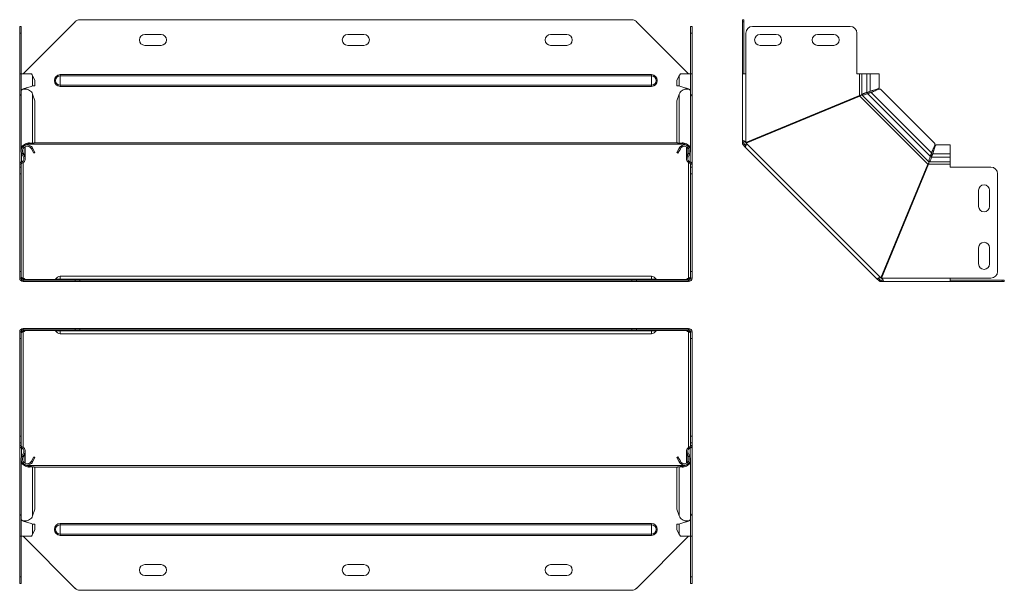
# Model space of a CAD drawing. Header units: millimetres. Extents: x -73 to 747, y -4460 to 292.
# Tile 2 of 9: x -61 to 667, y -3719 to -3297. Entities that reach past the tile are written whole.
import ezdxf

# ---------------------------------------------------------------- set-up
doc = ezdxf.new("R2010")
doc.units = ezdxf.units.MM

msp = doc.modelspace()

# ---------------------------------------------------------------- linework, layer by layer
at = {"color": 7, "linetype": 'Continuous', "lineweight": 15}
for p, q in [((391.8, -3297.07), (-16.05, -3297.07)), ((473.65, -3297.07), (474.65, -3297.07)), ((473.65, -3298.54), (473.65, -3297.07)), ((474.65, -3297.07), (474.65, -3298.54)), ((-60.63, -3302.07), (-59.63, -3302.07)), ((-60.63, -3307.07), (-60.63, -3302.07)), ((-59.63, -3302.07), (-59.63, -3307.07)), ((-19.59, -3298.54), (-58.13, -3337.07)), ((433.87, -3337.07), (395.34, -3298.54)), ((435.37, -3302.07), (436.37, -3302.07)), ((435.37, -3307.07), (435.37, -3302.07)), ((436.37, -3302.07), (436.37, -3307.07)), ((473.65, -3298.54), (473.65, -3337.07)), ((474.65, -3298.54), (474.65, -3337.07)), ((553.3, -3302.07), (481.15, -3302.07)), ((-60.63, -3337.07), (-60.63, -3307.07)), ((-59.63, -3337.07), (-59.63, -3307.07)), ((43.87, -3308.07), (31.87, -3308.07)), ((193.87, -3308.07), (181.87, -3308.07)), ((343.87, -3308.07), (331.87, -3308.07)), ((435.37, -3337.07), (435.37, -3307.07)), ((436.37, -3337.07), (436.37, -3307.07)), ((476.15, -3307.07), (476.15, -3337.07)), ((498.65, -3308.07), (486.65, -3308.07)), ((541.15, -3308.07), (529.15, -3308.07)), ((558.3, -3337.07), (558.3, -3307.07)), ((31.87, -3316.07), (43.87, -3316.07)), ((181.87, -3316.07), (193.87, -3316.07)), ((331.87, -3316.07), (343.87, -3316.07)), ((486.65, -3316.07), (498.65, -3316.07)), ((529.15, -3316.07), (541.15, -3316.07)), ((-60.63, -3353.04), (-60.63, -3337.07)), ((-59.63, -3337.07), (-60.63, -3337.07)), ((-59.63, -3337.07), (-59.63, -3349.35)), ((-52.02, -3337.07), (-59.63, -3337.07)), ((-49.38, -3342.07), (-51.13, -3338.37)), ((426.88, -3338.37), (425.13, -3342.07)), ((435.37, -3337.07), (427.77, -3337.07)), ((435.37, -3349.35), (435.37, -3337.07)), ((436.37, -3337.07), (435.37, -3337.07)), ((436.37, -3353.04), (436.37, -3337.07)), ((473.65, -3386.61), (473.65, -3337.07)), ((476.15, -3337.07), (473.65, -3337.07)), ((560.3, -3337.07), (558.3, -3337.07)), ((562.03, -3337.07), (560.3, -3337.07)), ((565.61, -3337.07), (562.03, -3337.07)), ((565.61, -3337.07), (567.99, -3337.07)), ((574.64, -3337.07), (567.99, -3337.07)), ((574.64, -3347.36), (574.64, -3337.07)), ((-56.51, -3348.42), (-56.51, -3347.88)), ((-55.05, -3347.33), (-55.03, -3347.33)), ((-51.13, -3345.99), (-49.38, -3345.99)), ((-49.38, -3342.07), (-49.38, -3345.99)), ((425.13, -3342.07), (425.13, -3345.99)), ((426.88, -3345.99), (425.13, -3345.99)), ((432.26, -3347.88), (432.26, -3348.42)), ((574.58, -3347.36), (574.62, -3347.48)), ((-60.33, -3353.04), (-60.63, -3353.04)), ((-60.63, -3353.04), (-60.63, -3353.5)), ((-60.63, -3403.82), (-60.63, -3353.5)), ((-59.63, -3349.98), (-59.63, -3393.44)), ((-49.38, -3357.04), (-51.13, -3352.12)), ((426.88, -3352.12), (425.13, -3357.04)), ((435.37, -3393.44), (435.37, -3349.98)), ((436.08, -3353.04), (436.37, -3353.04)), ((436.37, -3353.04), (436.37, -3353.5)), ((436.37, -3403.82), (436.37, -3353.5)), ((560.3, -3353.04), (476.15, -3387.89)), ((476.34, -3388.35), (560.49, -3353.5)), ((565.08, -3352.18), (565.07, -3352.19)), ((565.61, -3350.82), (567.99, -3349.97)), ((565.61, -3350.82), (566.09, -3350.82)), ((566.09, -3350.82), (568.46, -3349.97)), ((568.78, -3350.91), (566.31, -3351.8)), ((566.31, -3351.8), (566.64, -3351.46)), ((569.11, -3350.57), (566.64, -3351.46)), ((567.99, -3349.97), (568.46, -3349.97)), ((569.11, -3350.57), (568.78, -3350.91)), ((570.63, -3349.2), (570.64, -3349.2)), ((615.68, -3388.4), (575.91, -3348.63)), ((-49.38, -3387.97), (-49.38, -3357.04)), ((425.13, -3387.97), (425.13, -3357.04)), ((-56.51, -3389.89), (-56.51, -3389.84)), ((-56.51, -3399.27), (-56.51, -3390.96)), ((-52.7, -3388.9), (-52.02, -3388.38)), ((-52.7, -3388.9), (-52.13, -3388.66)), ((-52.7, -3391.62), (-52.02, -3390.89)), ((-52.17, -3388.67), (-51.78, -3388.52)), ((-52.01, -3388.61), (-51.13, -3388.28)), ((-52.01, -3388.61), (-50.26, -3388.3)), ((-51.13, -3388.28), (-49.38, -3387.97)), ((-49.38, -3387.97), (-50.26, -3388.3)), ((425.13, -3387.97), (426.88, -3388.28)), ((426.01, -3388.3), (425.13, -3387.97)), ((426.01, -3388.3), (427.76, -3388.61)), ((427.76, -3388.61), (426.88, -3388.28)), ((427.53, -3388.52), (427.92, -3388.67)), ((428.45, -3388.9), (427.77, -3388.38)), ((428.45, -3391.62), (427.77, -3390.89)), ((427.88, -3388.66), (428.45, -3388.9)), ((432.26, -3389.84), (432.26, -3389.89)), ((432.26, -3390.96), (432.26, -3399.27)), ((474.65, -3386.61), (473.65, -3386.61)), ((473.65, -3388.16), (473.65, -3386.61)), ((474.65, -3388.16), (473.65, -3388.16)), ((475.09, -3389.22), (474.38, -3389.93)), ((475.48, -3391.03), (474.38, -3389.93)), ((474.65, -3388.16), (474.65, -3386.61)), ((476.19, -3390.32), (475.09, -3389.22)), ((476.19, -3390.32), (475.48, -3391.03)), ((475.48, -3391.03), (573.28, -3488.83)), ((627.24, -3389.67), (616.95, -3389.67)), ((627.24, -3396.32), (627.24, -3389.67)), ((-57.81, -3398.7), (-59.09, -3396.32)), ((-56.93, -3397.67), (-58.21, -3395.2)), ((-56.93, -3398.22), (-58.21, -3395.85)), ((-57.18, -3397.76), (-56.93, -3397.67)), ((-52.01, -3392.52), (-51.13, -3392.05)), ((-52.01, -3392.52), (-50.26, -3395.78)), ((-51.13, -3392.05), (-49.38, -3395.31)), ((-49.38, -3395.31), (-50.26, -3395.78)), ((425.13, -3395.31), (426.88, -3392.05)), ((426.01, -3395.78), (425.13, -3395.31)), ((426.01, -3395.78), (427.76, -3392.52)), ((427.76, -3392.52), (426.88, -3392.05)), ((432.68, -3397.67), (433.96, -3395.2)), ((432.68, -3398.22), (433.96, -3395.85)), ((432.68, -3397.67), (432.93, -3397.76)), ((433.56, -3398.7), (434.84, -3396.32)), ((612.51, -3398), (613.4, -3395.53)), ((612.51, -3398), (612.85, -3397.67)), ((612.85, -3397.67), (613.74, -3395.2)), ((613.4, -3395.53), (613.74, -3395.2)), ((614.34, -3395.85), (613.49, -3398.22)), ((614.34, -3396.32), (613.49, -3398.7)), ((613.49, -3398.7), (613.49, -3398.22)), ((614.34, -3395.85), (614.34, -3396.32)), ((627.24, -3398.7), (627.24, -3396.32)), ((627.24, -3402.28), (627.24, -3398.7)), ((-60.63, -3403.82), (-60.63, -3404.01)), ((-60.63, -3406.01), (-60.63, -3404.01)), ((-60.63, -3406.01), (-59.63, -3406.01)), ((-60.63, -3411.01), (-60.63, -3406.01)), ((-59.63, -3406.01), (-59.63, -3404.01)), ((-59.63, -3406.01), (-59.63, -3411.01)), ((435, -3402.28), (435.07, -3402.11)), ((435.37, -3406.01), (435.37, -3404.01)), ((435.37, -3406.01), (436.37, -3406.01)), ((435.37, -3411.01), (435.37, -3406.01)), ((436.37, -3403.82), (436.37, -3404.01)), ((436.37, -3406.01), (436.37, -3404.01)), ((436.37, -3406.01), (436.37, -3411.01)), ((610.81, -3403.82), (575.95, -3487.97)), ((576.42, -3488.16), (611.27, -3404.01)), ((612.12, -3399.24), (612.13, -3399.23)), ((613.04, -3399.84), (613.04, -3399.85)), ((627.24, -3404.01), (627.24, -3402.28)), ((627.24, -3406.01), (627.24, -3404.01)), ((657.24, -3406.01), (627.24, -3406.01)), ((-60.63, -3483.16), (-60.63, -3411.01)), ((-59.63, -3483.16), (-59.63, -3411.01)), ((435.37, -3483.16), (435.37, -3411.01)), ((436.37, -3483.16), (436.37, -3411.01)), ((662.24, -3483.16), (662.24, -3411.01)), ((648.24, -3423.16), (648.24, -3435.16)), ((656.24, -3435.16), (656.24, -3423.16)), ((648.24, -3465.66), (648.24, -3477.66)), ((656.24, -3477.66), (656.24, -3465.66)), ((-60.63, -3488.16), (-60.63, -3483.16)), ((-59.63, -3483.16), (-59.63, -3488.16)), ((435.37, -3488.16), (435.37, -3483.16)), ((436.37, -3483.16), (436.37, -3488.16)), ((-59.63, -3488.16), (-60.63, -3488.16)), ((-58.13, -3488.12), (-58.13, -3488.83)), ((-58.13, -3490.66), (-58.13, -3489.66)), ((-58.13, -3489.66), (-19.59, -3489.66)), ((-58.13, -3490.66), (-19.59, -3490.66)), ((-56.63, -3489.22), (-56.63, -3489.66)), ((406.37, -3486.66), (-30.63, -3486.66)), ((-19.59, -3489.66), (-16.05, -3489.66)), ((-16.05, -3490.66), (-19.59, -3490.66)), ((-16.05, -3489.66), (391.8, -3489.66)), ((-16.05, -3490.66), (391.8, -3490.66)), ((391.8, -3489.66), (395.34, -3489.66)), ((395.34, -3490.66), (391.8, -3490.66)), ((395.34, -3489.66), (433.87, -3489.66)), ((395.34, -3490.66), (433.87, -3490.66)), ((432.38, -3489.22), (432.38, -3489.66)), ((433.87, -3488.12), (433.87, -3488.83)), ((433.87, -3490.66), (433.87, -3489.66)), ((436.37, -3488.16), (435.37, -3488.16)), ((573.99, -3488.12), (573.28, -3488.83)), ((574.38, -3489.93), (573.28, -3488.83)), ((575.09, -3489.22), (573.99, -3488.12)), ((575.09, -3489.22), (574.38, -3489.93)), ((576.15, -3489.66), (576.15, -3490.66)), ((577.7, -3489.66), (576.15, -3489.66)), ((577.7, -3490.66), (576.15, -3490.66)), ((577.7, -3489.66), (577.7, -3490.66)), ((627.24, -3490.66), (577.7, -3490.66)), ((627.24, -3488.16), (657.24, -3488.16)), ((627.24, -3490.66), (627.24, -3488.16)), ((627.24, -3489.66), (665.77, -3489.66)), ((627.24, -3490.66), (665.77, -3490.66)), ((665.77, -3489.66), (667.24, -3489.66)), ((667.24, -3490.66), (665.77, -3490.66)), ((667.24, -3489.66), (667.24, -3490.66)), ((-60.63, -3527.85), (-59.63, -3527.85)), ((-60.63, -3532.85), (-60.63, -3527.85)), ((-59.63, -3527.85), (-59.63, -3532.85)), ((-58.13, -3525.35), (-58.13, -3526.35)), ((-19.59, -3525.35), (-58.13, -3525.35)), ((-19.59, -3526.35), (-58.13, -3526.35)), ((-58.13, -3527.89), (-58.13, -3527.18)), ((-56.63, -3526.79), (-56.63, -3526.35)), ((-30.63, -3529.35), (406.37, -3529.35)), ((-19.59, -3525.35), (-16.05, -3525.35)), ((-16.05, -3526.35), (-19.59, -3526.35)), ((391.8, -3525.35), (-16.05, -3525.35)), ((391.8, -3526.35), (-16.05, -3526.35)), ((391.8, -3525.35), (395.34, -3525.35)), ((395.34, -3526.35), (391.8, -3526.35)), ((433.87, -3525.35), (395.34, -3525.35)), ((433.87, -3526.35), (395.34, -3526.35)), ((432.38, -3526.79), (432.38, -3526.35)), ((433.87, -3525.35), (433.87, -3526.35)), ((433.87, -3527.89), (433.87, -3527.18)), ((435.37, -3527.85), (436.37, -3527.85)), ((435.37, -3532.85), (435.37, -3527.85)), ((436.37, -3527.85), (436.37, -3532.85)), ((-60.63, -3605), (-60.63, -3532.85)), ((-59.63, -3605), (-59.63, -3532.85)), ((435.37, -3605), (435.37, -3532.85)), ((436.37, -3605), (436.37, -3532.85)), ((-60.63, -3610), (-60.63, -3605)), ((-59.63, -3610), (-60.63, -3610)), ((-60.63, -3612), (-60.63, -3610)), ((-59.63, -3605), (-59.63, -3610)), ((-59.63, -3612), (-59.63, -3610)), ((435.37, -3610), (435.37, -3605)), ((436.37, -3610), (435.37, -3610)), ((435.37, -3612), (435.37, -3610)), ((436.37, -3605), (436.37, -3610)), ((436.37, -3612), (436.37, -3610)), ((-60.63, -3612), (-60.63, -3612.19)), ((-60.63, -3662.52), (-60.63, -3612.19)), ((-59.32, -3613.91), (-59.25, -3613.73)), ((-57.81, -3617.32), (-59.09, -3619.7)), ((-56.51, -3625.05), (-56.51, -3616.74)), ((432.26, -3616.74), (432.26, -3625.05)), ((433.56, -3617.32), (434.84, -3619.7)), ((436.37, -3612), (436.37, -3612.19)), ((436.37, -3662.52), (436.37, -3612.19)), ((-59.63, -3622.57), (-59.63, -3666.04)), ((-56.93, -3617.79), (-58.21, -3620.17)), ((-58.21, -3620.82), (-56.93, -3618.34)), ((-57.18, -3618.25), (-56.93, -3618.34)), ((-52.7, -3624.39), (-52.02, -3625.12)), ((-50.26, -3620.24), (-52.01, -3623.49)), ((-52.01, -3623.49), (-51.13, -3623.97)), ((-49.38, -3620.71), (-51.13, -3623.97)), ((-50.26, -3620.24), (-49.38, -3620.71)), ((425.13, -3620.71), (426.01, -3620.24)), ((426.88, -3623.97), (425.13, -3620.71)), ((427.76, -3623.49), (426.01, -3620.24)), ((427.76, -3623.49), (426.88, -3623.97)), ((428.45, -3624.39), (427.77, -3625.12)), ((432.68, -3617.79), (433.96, -3620.17)), ((432.68, -3618.34), (432.93, -3618.25)), ((433.96, -3620.82), (432.68, -3618.34)), ((435.37, -3666.04), (435.37, -3622.57)), ((-56.51, -3626.17), (-56.51, -3626.12)), ((-52.7, -3627.12), (-52.02, -3627.63)), ((-52.13, -3627.35), (-52.7, -3627.12)), ((-51.78, -3627.49), (-52.17, -3627.34)), ((-52.01, -3627.4), (-51.13, -3627.74)), ((-50.26, -3627.71), (-52.01, -3627.4)), ((-49.38, -3628.05), (-51.13, -3627.74)), ((-50.26, -3627.71), (-49.38, -3628.05)), ((-49.38, -3658.97), (-49.38, -3628.05)), ((425.13, -3628.05), (426.01, -3627.71)), ((426.88, -3627.74), (425.13, -3628.05)), ((425.13, -3658.97), (425.13, -3628.05)), ((427.76, -3627.4), (426.01, -3627.71)), ((427.76, -3627.4), (426.88, -3627.74)), ((427.92, -3627.34), (427.53, -3627.49)), ((428.45, -3627.12), (427.77, -3627.63)), ((428.45, -3627.12), (427.88, -3627.35)), ((432.26, -3626.12), (432.26, -3626.17)), ((-51.13, -3663.89), (-49.38, -3658.97)), ((425.13, -3658.97), (426.88, -3663.89)), ((-60.63, -3662.52), (-60.63, -3662.98)), ((-60.63, -3678.94), (-60.63, -3662.98)), ((-60.63, -3662.98), (-60.33, -3662.98)), ((-59.63, -3666.67), (-59.63, -3678.94)), ((-56.51, -3668.13), (-56.51, -3667.59)), ((432.26, -3667.59), (432.26, -3668.13)), ((435.37, -3678.94), (435.37, -3666.67)), ((436.08, -3662.98), (436.37, -3662.98)), ((436.37, -3662.52), (436.37, -3662.98)), ((436.37, -3678.94), (436.37, -3662.98)), ((-55.1, -3668.66), (-55.1, -3668.66)), ((-49.38, -3670.02), (-51.13, -3670.02)), ((-51.13, -3677.64), (-49.38, -3673.94)), ((-49.38, -3673.94), (-49.38, -3670.02)), ((425.13, -3670.02), (426.88, -3670.02)), ((425.13, -3673.94), (425.13, -3670.02)), ((425.13, -3673.94), (426.88, -3677.64)), ((430.85, -3668.66), (430.85, -3668.66)), ((-60.63, -3678.94), (-59.63, -3678.94)), ((-60.63, -3708.94), (-60.63, -3678.94)), ((-59.63, -3678.94), (-52.02, -3678.94)), ((-59.63, -3708.94), (-59.63, -3678.94)), ((-58.13, -3678.94), (-19.59, -3717.48)), ((395.34, -3717.48), (433.87, -3678.94)), ((427.77, -3678.94), (435.37, -3678.94)), ((435.37, -3678.94), (436.37, -3678.94)), ((435.37, -3708.94), (435.37, -3678.94)), ((436.37, -3708.94), (436.37, -3678.94)), ((31.87, -3699.94), (43.87, -3699.94)), ((181.87, -3699.94), (193.87, -3699.94)), ((331.87, -3699.94), (343.87, -3699.94)), ((-60.63, -3713.94), (-60.63, -3708.94)), ((-59.63, -3708.94), (-59.63, -3713.94)), ((43.87, -3707.94), (31.87, -3707.94)), ((193.87, -3707.94), (181.87, -3707.94)), ((343.87, -3707.94), (331.87, -3707.94)), ((435.37, -3713.94), (435.37, -3708.94)), ((436.37, -3708.94), (436.37, -3713.94)), ((-59.63, -3713.94), (-60.63, -3713.94)), ((-16.05, -3718.94), (391.8, -3718.94)), ((436.37, -3713.94), (435.37, -3713.94))]:
    msp.add_line(p, q, dxfattribs=at)
at = {"color": 7, "linetype": 'Continuous', "lineweight": 0}
for p, q in [((474.65, -3298.54), (473.65, -3298.54)), ((-59.63, -3307.07), (-60.63, -3307.07)), ((436.37, -3307.07), (435.37, -3307.07)), ((-51.13, -3338.37), (-51.13, -3345.99)), ((-30.63, -3338.64), (-30.63, -3337.71)), ((-30.63, -3337.71), (406.37, -3337.71)), ((-30.63, -3345.51), (-30.63, -3338.64)), ((-30.63, -3338.64), (406.37, -3338.64)), ((406.37, -3338.64), (406.37, -3337.71)), ((406.37, -3345.51), (406.37, -3338.64)), ((426.88, -3338.37), (426.88, -3345.99)), ((476.15, -3387.89), (476.15, -3337.07)), ((560.3, -3353.04), (560.3, -3337.07)), ((562.03, -3337.07), (562.03, -3352.51)), ((565.61, -3337.07), (565.61, -3350.82)), ((567.99, -3337.07), (567.99, -3349.97)), ((-56.93, -3348.05), (-56.93, -3348.45)), ((-30.63, -3345.51), (406.37, -3345.51)), ((-30.63, -3346.44), (-30.63, -3345.51)), ((-30.63, -3346.44), (406.37, -3346.44)), ((406.37, -3346.44), (406.37, -3345.51)), ((432.68, -3348.05), (432.68, -3348.45)), ((-51.13, -3388.28), (-51.13, -3352.12)), ((426.88, -3388.28), (426.88, -3352.12)), ((610.81, -3403.82), (560.49, -3353.5)), ((611.54, -3402.11), (562.2, -3352.77)), ((612.51, -3398), (566.31, -3351.8)), ((613.4, -3395.53), (568.78, -3350.91)), ((-56.93, -3397.67), (-56.93, -3391.18)), ((431.08, -3389.22), (-55.33, -3389.22)), ((425.65, -3388.16), (-49.9, -3388.16)), ((432.68, -3397.67), (432.68, -3391.18)), ((575.95, -3487.97), (476.34, -3388.35)), ((-59.32, -3402.11), (-59.32, -3395.81)), ((-59.09, -3396.32), (-58.21, -3395.85)), ((-58.21, -3395.2), (-58.21, -3392.52)), ((-57.81, -3398.7), (-56.93, -3398.22)), ((433.56, -3398.7), (432.68, -3398.22)), ((433.96, -3395.2), (433.96, -3392.52)), ((434.84, -3396.32), (433.96, -3395.85)), ((435.07, -3402.11), (435.07, -3395.81)), ((627.24, -3398.7), (613.49, -3398.7)), ((627.24, -3396.32), (614.34, -3396.32)), ((-60.63, -3404.01), (-59.63, -3404.01)), ((-59.32, -3402.28), (-59.05, -3403.24)), ((-58.13, -3402.83), (-58.13, -3488.12)), ((433.87, -3402.83), (433.87, -3488.12)), ((435.07, -3402.28), (434.8, -3403.24)), ((436.37, -3404.01), (435.37, -3404.01)), ((627.24, -3404.01), (611.27, -3404.01)), ((627.24, -3402.28), (611.8, -3402.28)), ((-59.63, -3411.01), (-60.63, -3411.01)), ((436.37, -3411.01), (435.37, -3411.01)), ((-60.63, -3483.16), (-59.63, -3483.16)), ((435.37, -3483.16), (436.37, -3483.16)), ((-56.63, -3489.22), (-34.16, -3489.22)), ((-34.06, -3489.02), (-30.63, -3489.02)), ((-30.63, -3486.66), (-30.63, -3489.02)), ((-30.63, -3489.02), (-30.63, -3489.66)), ((-30.63, -3489.02), (406.37, -3489.02)), ((-19.59, -3490.66), (-19.59, -3489.66)), ((-16.05, -3489.66), (-16.05, -3490.66)), ((391.8, -3490.66), (391.8, -3489.66)), ((395.34, -3489.66), (395.34, -3490.66)), ((406.37, -3486.66), (406.37, -3489.02)), ((406.37, -3489.02), (406.37, -3489.66)), ((409.81, -3489.02), (406.37, -3489.02)), ((409.91, -3489.22), (432.38, -3489.22)), ((627.24, -3488.16), (576.42, -3488.16)), ((665.77, -3490.66), (665.77, -3489.66)), ((-58.13, -3527.89), (-58.13, -3613.19)), ((-34.16, -3526.79), (-56.63, -3526.79)), ((-34.06, -3526.99), (-30.63, -3526.99)), ((-30.63, -3526.99), (-30.63, -3526.35)), ((-30.63, -3526.99), (406.37, -3526.99)), ((-30.63, -3529.35), (-30.63, -3526.99)), ((-19.59, -3526.35), (-19.59, -3525.35)), ((-16.05, -3525.35), (-16.05, -3526.35)), ((391.8, -3526.35), (391.8, -3525.35)), ((395.34, -3525.35), (395.34, -3526.35)), ((406.37, -3526.99), (406.37, -3526.35)), ((409.81, -3526.99), (406.37, -3526.99)), ((406.37, -3529.35), (406.37, -3526.99)), ((432.38, -3526.79), (409.91, -3526.79)), ((433.87, -3527.89), (433.87, -3613.19)), ((-59.63, -3532.85), (-60.63, -3532.85)), ((436.37, -3532.85), (435.37, -3532.85)), ((-60.63, -3605), (-59.63, -3605)), ((435.37, -3605), (436.37, -3605)), ((-60.63, -3612), (-59.63, -3612)), ((-59.32, -3613.73), (-59.05, -3612.77)), ((-59.32, -3620.21), (-59.32, -3613.91)), ((-57.81, -3617.32), (-56.93, -3617.79)), ((433.56, -3617.32), (432.68, -3617.79)), ((435.07, -3613.73), (434.8, -3612.77)), ((435.07, -3620.21), (435.07, -3613.91)), ((436.37, -3612), (435.37, -3612)), ((-59.09, -3619.7), (-58.21, -3620.17)), ((-58.21, -3623.49), (-58.21, -3620.82)), ((-56.93, -3624.84), (-56.93, -3618.34)), ((432.68, -3624.84), (432.68, -3618.34)), ((434.84, -3619.7), (433.96, -3620.17)), ((433.96, -3623.49), (433.96, -3620.82)), ((-55.33, -3626.79), (431.08, -3626.79)), ((-51.13, -3663.89), (-51.13, -3627.74)), ((-49.9, -3627.85), (425.65, -3627.85)), ((426.88, -3663.89), (426.88, -3627.74)), ((-56.93, -3667.96), (-56.93, -3667.56)), ((432.68, -3667.96), (432.68, -3667.56)), ((-51.13, -3677.64), (-51.13, -3670.02)), ((-30.63, -3669.57), (-30.63, -3670.51)), ((-30.63, -3669.57), (406.37, -3669.57)), ((-30.63, -3670.51), (-30.63, -3677.37)), ((-30.63, -3670.51), (406.37, -3670.51)), ((406.37, -3669.57), (406.37, -3670.51)), ((406.37, -3670.51), (406.37, -3677.37)), ((426.88, -3677.64), (426.88, -3670.02)), ((-30.63, -3677.37), (406.37, -3677.37)), ((-30.63, -3677.37), (-30.63, -3678.31)), ((-30.63, -3678.31), (406.37, -3678.31)), ((406.37, -3677.37), (406.37, -3678.31)), ((-60.63, -3708.94), (-59.63, -3708.94)), ((435.37, -3708.94), (436.37, -3708.94))]:
    msp.add_line(p, q, dxfattribs=at)
at = {"color": 7, "linetype": 'Continuous', "lineweight": 15}
for centre, radius, start, end in [((-16.05, -3302.07), 5, 90, 135), ((391.8, -3302.07), 5, 45, 90), ((481.15, -3307.07), 5, 90, 180), ((553.3, -3307.07), 5, 360, 90), ((31.87, -3312.07), 4, 90, 270), ((43.87, -3312.07), 4, 270, 90), ((181.87, -3312.07), 4, 90, 270), ((193.87, -3312.07), 4, 270, 90), ((331.87, -3312.07), 4, 90, 270), ((343.87, -3312.07), 4, 270, 90), ((486.65, -3312.07), 4, 90, 270), ((498.65, -3312.07), 4, 270, 90), ((529.15, -3312.07), 4, 90, 270), ((541.15, -3312.07), 4, 270, 90), ((-55.11, -3394.18), 4.52, 46.79215, 208.24059), ((-55.11, -3394.18), 3.52, 46.79215, 208.24059), ((430.86, -3394.18), 4.52, 331.75941, 133.20785), ((430.86, -3394.18), 3.52, 331.75941, 133.20785), ((-60.01, -3399.88), 2.5, 286.03023, 28.24059), ((-60.01, -3399.88), 3.5, 286.03023, 28.24059), ((435.76, -3399.88), 3.5, 151.75941, 253.96977), ((435.76, -3399.88), 2.5, 151.75941, 253.96977), ((-58.83, -3404.01), 1.8, 106.03023, 180), ((-58.83, -3404.01), 0.8, 106.03023, 180), ((434.57, -3404.01), 0.8, 0, 73.96977), ((434.57, -3404.01), 1.8, 0, 73.96977), ((657.24, -3411.01), 5, 0, 90), ((652.24, -3423.16), 4, 0, 180), ((652.24, -3435.16), 4, 180, 0), ((652.24, -3465.66), 4, 0, 180), ((652.24, -3477.66), 4, 180, 0), ((657.24, -3483.16), 5, 270, 0), ((-58.13, -3488.16), 2.5, 180, 270), ((-58.13, -3488.16), 1.5, 180, 270), ((-58.58, -3490.31), 2.23, 29.08976, 78.30237), ((-58.68, -3491.21), 2.44, 39.25557, 76.91086), ((-34.99, -3488.66), 1, 270, 338.97733), ((-30.63, -3490.34), 3.68, 90, 158.97733), ((406.37, -3490.34), 3.68, 21.02267, 90), ((410.74, -3488.66), 1, 201.02267, 270), ((434.33, -3490.31), 2.23, 101.69763, 150.91024), ((434.38, -3491.14), 2.36, 102.42031, 141.41326), ((433.87, -3488.16), 1.5, 270, 0), ((433.87, -3488.16), 2.5, 270, 360), ((-58.13, -3527.85), 2.5, 90, 180), ((-58.13, -3527.85), 1.5, 90, 180), ((-58.63, -3524.88), 2.36, 282.42031, 321.41326), ((-58.58, -3525.71), 2.23, 281.69763, 330.91024), ((-34.99, -3527.35), 1, 21.02267, 90), ((-30.63, -3525.67), 3.68, 201.02267, 270), ((406.37, -3525.67), 3.68, 270, 338.97733), ((410.74, -3527.35), 1, 90, 158.97733), ((434.33, -3525.71), 2.23, 209.08976, 258.30237), ((434.43, -3524.81), 2.44, 219.25557, 256.91086), ((433.87, -3527.85), 2.5, 0, 90), ((433.87, -3527.85), 1.5, 0, 90), ((-58.83, -3612), 1.8, 180, 253.96977), ((-58.83, -3612), 0.8, 180, 253.96977), ((-60.01, -3616.13), 2.5, 331.75941, 73.96977), ((-60.01, -3616.13), 3.5, 331.75941, 73.96977), ((435.76, -3616.13), 3.5, 106.03023, 208.24059), ((435.76, -3616.13), 2.5, 106.03023, 208.24059), ((434.57, -3612), 0.8, 286.03023, 0), ((434.57, -3612), 1.8, 286.03023, 0), ((-55.11, -3621.83), 4.52, 151.75941, 313.20785), ((-55.11, -3621.83), 3.52, 151.75941, 313.20785), ((430.86, -3621.83), 4.52, 226.79215, 28.24059), ((430.86, -3621.83), 3.52, 226.79215, 28.24059), ((31.87, -3703.94), 4, 90, 270), ((43.87, -3703.94), 4, 270, 90), ((181.87, -3703.94), 4, 90, 270), ((193.87, -3703.94), 4, 270, 90), ((331.87, -3703.94), 4, 90, 270), ((343.87, -3703.94), 4, 270, 90), ((-16.05, -3713.94), 5, 225, 270), ((391.8, -3713.94), 5, 270, 315)]:
    msp.add_arc(centre, radius, start, end, dxfattribs=at)
at = {"color": 7, "linetype": 'Continuous', "lineweight": 0}
for centre, radius, start, end in [((-30.63, -3342.07), 4.37, 90, 270), ((-30.63, -3342.07), 3.43, 90, 270), ((406.37, -3342.07), 4.37, 270, 90), ((406.37, -3342.07), 3.43, 270, 90), ((-30.63, -3673.94), 4.37, 90, 270), ((-30.63, -3673.94), 3.43, 90, 270), ((406.37, -3673.94), 4.37, 270, 90), ((406.37, -3673.94), 3.43, 270, 90)]:
    msp.add_arc(centre, radius, start, end, dxfattribs=at)
at = {"color": 7, "linetype": 'Continuous', "lineweight": 15}
for points in [[(-51.13, -3338.37), (-51.36, -3337.94), (-51.66, -3337.51), (-52.02, -3337.07)], [(427.77, -3337.07), (427.41, -3337.51), (427.11, -3337.94), (426.88, -3338.37)], [(-51.13, -3352.12), (-51.36, -3351.51), (-51.66, -3350.93), (-52.02, -3350.38)], [(427.77, -3350.38), (427.41, -3350.93), (427.11, -3351.51), (426.88, -3352.12)], [(-52.7, -3391.62), (-52.43, -3391.88), (-52.19, -3392.19), (-52.01, -3392.52)], [(-52.02, -3388.38), (-51.66, -3388.31), (-51.36, -3388.28), (-51.13, -3388.28)], [(-52.02, -3390.89), (-51.66, -3391.23), (-51.36, -3391.62), (-51.13, -3392.05)], [(426.88, -3388.28), (427.11, -3388.28), (427.41, -3388.31), (427.77, -3388.38)], [(426.88, -3392.05), (427.11, -3391.62), (427.41, -3391.23), (427.77, -3390.89)], [(427.76, -3392.52), (427.94, -3392.19), (428.18, -3391.88), (428.45, -3391.62)], [(432.38, -3489.22), (432.31, -3489.38), (432.28, -3489.49), (432.28, -3489.56)], [(-56.63, -3526.79), (-56.57, -3526.64), (-56.53, -3526.53), (-56.53, -3526.45)], [(-52.01, -3623.49), (-52.19, -3623.83), (-52.43, -3624.13), (-52.7, -3624.39)], [(-51.13, -3623.97), (-51.36, -3624.4), (-51.66, -3624.79), (-52.02, -3625.12)], [(427.77, -3625.12), (427.41, -3624.79), (427.11, -3624.4), (426.88, -3623.97)], [(428.45, -3624.39), (428.18, -3624.13), (427.94, -3623.83), (427.76, -3623.49)], [(-51.13, -3627.74), (-51.36, -3627.73), (-51.66, -3627.7), (-52.02, -3627.63)], [(427.77, -3627.63), (427.41, -3627.7), (427.11, -3627.73), (426.88, -3627.74)], [(-52.02, -3665.63), (-51.66, -3665.09), (-51.36, -3664.5), (-51.13, -3663.89)], [(426.88, -3663.89), (427.11, -3664.5), (427.41, -3665.09), (427.77, -3665.63)], [(-52.02, -3678.94), (-51.66, -3678.51), (-51.36, -3678.07), (-51.13, -3677.64)], [(426.88, -3677.64), (427.11, -3678.07), (427.41, -3678.51), (427.77, -3678.94)]]:
    msp.add_open_spline(points, degree=3, dxfattribs=at)
for points, knots in [([(-59.56, -3349.35), (-59.55, -3349.22), (-59.52, -3348.93), (-58.68, -3348.48), (-57.31, -3347.98), (-55.57, -3347.48), (-53.78, -3346.99), (-52.15, -3346.49), (-51.47, -3346.16), (-51.13, -3345.99)], [0, 0, 0, 0, 0.110592, 0.258827, 0.407062, 0.555296, 0.703531, 0.851765, 1, 1, 1, 1]), ([(-57.92, -3348.54), (-57.89, -3348.52), (-57.66, -3348.33), (-56.79, -3347.98), (-55.78, -3347.6), (-55.19, -3347.38), (-55.05, -3347.33)], [0, 0, 0, 0, 0.055281, 0.466263, 0.877245, 1, 1, 1, 1]), ([(426.88, -3345.99), (427.22, -3346.16), (427.9, -3346.49), (429.53, -3346.99), (431.32, -3347.48), (433.06, -3347.98), (434.43, -3348.48), (435.27, -3348.93), (435.3, -3349.22), (435.31, -3349.35)], [0, 0, 0, 0, 0.1482346, 0.2964692, 0.4447038, 0.5929384, 0.741173, 0.8894076, 1, 1, 1, 1]), ([(430.81, -3347.34), (430.94, -3347.39), (431.53, -3347.6), (432.54, -3347.98), (433.41, -3348.33), (433.64, -3348.52), (433.67, -3348.54)], [0, 0, 0, 0, 0.121445, 0.53304, 0.944636, 1, 1, 1, 1]), ([(567.99, -3349.97), (568.54, -3349.8), (569.65, -3349.47), (571.46, -3348.97), (573.07, -3348.48), (574.17, -3347.98), (574.69, -3347.61), (574.6, -3347.4), (574.58, -3347.36)], [0, 0, 0, 0, 0.190333, 0.380667, 0.571, 0.761334, 0.951667, 1, 1, 1, 1]), ([(-60.63, -3353.04), (-60.61, -3352.99), (-60.57, -3352.9), (-60.28, -3352.77), (-59.95, -3352.67), (-59.7, -3352.6), (-59.63, -3352.58)], [0, 0, 0, 0, 0.292327, 0.584654, 0.87698, 1, 1, 1, 1]), ([(-59.63, -3352.8), (-59.7, -3352.8), (-59.95, -3352.82), (-60.28, -3352.97), (-60.57, -3353.21), (-60.61, -3353.4), (-60.63, -3353.5)], [0, 0, 0, 0, 0.12302, 0.415346, 0.707673, 1, 1, 1, 1]), ([(-52.02, -3350.38), (-52.44, -3350.02), (-53.29, -3349.28), (-54.89, -3348.63), (-56.48, -3348.36), (-57.92, -3348.47), (-58.99, -3348.9), (-59.58, -3349.46), (-59.57, -3349.84), (-59.56, -3349.98)], [0, 0, 0, 0, 0.151489, 0.302978, 0.454467, 0.605956, 0.757445, 0.908934, 1, 1, 1, 1]), ([(435.31, -3349.98), (435.31, -3349.84), (435.33, -3349.46), (434.74, -3348.9), (433.67, -3348.47), (432.23, -3348.36), (430.64, -3348.63), (429.04, -3349.28), (428.19, -3350.02), (427.77, -3350.38)], [0, 0, 0, 0, 0.091066, 0.242555, 0.394044, 0.545533, 0.697022, 0.848511, 1, 1, 1, 1]), ([(435.37, -3352.58), (435.45, -3352.6), (435.7, -3352.67), (436.03, -3352.77), (436.32, -3352.9), (436.36, -3352.99), (436.37, -3353.04)], [0, 0, 0, 0, 0.12302, 0.415346, 0.707673, 1, 1, 1, 1]), ([(436.37, -3353.5), (436.36, -3353.4), (436.32, -3353.21), (436.03, -3352.97), (435.7, -3352.82), (435.45, -3352.8), (435.37, -3352.8)], [0, 0, 0, 0, 0.292327, 0.584654, 0.87698, 1, 1, 1, 1]), ([(560.3, -3353.04), (560.68, -3352.95), (561.07, -3352.86), (561.69, -3352.68), (561.92, -3352.6), (562.03, -3352.51)], [0, 0, 0, 0, 0.5, 0.5, 1, 1, 1, 1]), ([(562.2, -3352.77), (562.04, -3352.76), (561.8, -3352.84), (561.2, -3353.12), (560.84, -3353.31), (560.49, -3353.5)], [0, 0, 0, 0, 0.5, 0.5, 1, 1, 1, 1]), ([(562.03, -3352.51), (562.08, -3352.44), (562.15, -3352.37), (562.33, -3352.23), (562.44, -3352.16), (562.68, -3352.02), (562.82, -3351.95), (563.12, -3351.8), (563.29, -3351.73), (563.63, -3351.59), (563.81, -3351.52), (564.18, -3351.38), (564.36, -3351.31), (564.73, -3351.17), (564.92, -3351.1), (565.27, -3350.96), (565.45, -3350.89), (565.61, -3350.82)], [0, 0, 0, 0, 0.125, 0.125, 0.25, 0.25, 0.375, 0.375, 0.5, 0.5, 0.625, 0.625, 0.75, 0.75, 0.875, 0.875, 1, 1, 1, 1]), ([(566.31, -3351.8), (565.94, -3351.9), (565.55, -3352.03), (564.77, -3352.29), (564.37, -3352.43), (563.63, -3352.65), (563.28, -3352.74), (562.67, -3352.83), (562.41, -3352.83), (562.2, -3352.77)], [0, 0, 0, 0, 0.25, 0.25, 0.5, 0.5, 0.75, 0.75, 1, 1, 1, 1]), ([(564.43, -3351.29), (564.55, -3351.25), (565.13, -3351.1), (565.67, -3350.94), (566.09, -3350.82)], [0, 0, 0, 0, 0.2185126, 1, 1, 1, 1]), ([(566.64, -3351.46), (566.41, -3351.57), (565.94, -3351.77), (565.4, -3352.03), (565.12, -3352.16), (565.08, -3352.18)], [0, 0, 0, 0, 0.464304, 0.928607, 1, 1, 1, 1]), ([(568.46, -3349.97), (568.89, -3349.8), (569.43, -3349.59), (570.01, -3349.39), (570.13, -3349.34)], [0, 0, 0, 0, 0.7952005, 1, 1, 1, 1]), ([(575.88, -3348.66), (575.75, -3348.56), (575.45, -3348.34), (574.52, -3348.48), (573.27, -3348.9), (571.8, -3349.54), (570.24, -3350.28), (569.26, -3350.7), (568.78, -3350.91)], [0, 0, 0, 0, 0.146742, 0.317393, 0.488045, 0.658697, 0.829348, 1, 1, 1, 1]), ([(570.81, -3350), (570.65, -3350.05), (570.07, -3350.26), (569.52, -3350.44), (569.11, -3350.57)], [0, 0, 0, 0, 0.259693, 1, 1, 1, 1]), ([(-59.56, -3393.44), (-59.57, -3393.13), (-59.58, -3392.31), (-58.99, -3391.04), (-57.92, -3389.78), (-56.48, -3388.84), (-54.89, -3388.28), (-53.29, -3388.11), (-52.44, -3388.29), (-52.02, -3388.38)], [0, 0, 0, 0, 0.091066, 0.242555, 0.394044, 0.545533, 0.697022, 0.848511, 1, 1, 1, 1]), ([(-56.93, -3390.15), (-56.68, -3389.95), (-56.07, -3389.46), (-54.93, -3389.01), (-53.69, -3388.77), (-53.03, -3388.86), (-52.7, -3388.9)], [0, 0, 0, 0, 0.190473, 0.460315, 0.730158, 1, 1, 1, 1]), ([(427.77, -3388.38), (428.19, -3388.29), (429.04, -3388.11), (430.64, -3388.28), (432.23, -3388.84), (433.67, -3389.78), (434.74, -3391.04), (435.33, -3392.31), (435.31, -3393.13), (435.31, -3393.44)], [0, 0, 0, 0, 0.151489, 0.302978, 0.454467, 0.605956, 0.757445, 0.908934, 1, 1, 1, 1]), ([(428.45, -3388.9), (428.78, -3388.86), (429.44, -3388.77), (430.68, -3389.01), (431.77, -3389.43), (432.33, -3389.88), (432.53, -3390.04)], [0, 0, 0, 0, 0.280247, 0.560493, 0.84074, 1, 1, 1, 1]), ([(473.65, -3386.61), (473.65, -3386.6), (473.65, -3386.58), (473.66, -3386.55), (473.69, -3386.53), (473.72, -3386.51), (473.76, -3386.5), (473.8, -3386.49), (473.85, -3386.49), (473.91, -3386.48), (473.98, -3386.49), (474.04, -3386.49), (474.12, -3386.5), (474.19, -3386.51), (474.27, -3386.53), (474.35, -3386.55), (474.44, -3386.58), (474.52, -3386.6), (474.61, -3386.64), (474.7, -3386.67), (474.85, -3386.74), (475.07, -3386.86), (475.35, -3387.05), (475.63, -3387.29), (475.9, -3387.57), (476.06, -3387.78), (476.15, -3387.89)], [0, 0, 0, 0, 0.03577, 0.070797, 0.105097, 0.138688, 0.171589, 0.203818, 0.235397, 0.266348, 0.296694, 0.326462, 0.355676, 0.384366, 0.41256, 0.440291, 0.467591, 0.494494, 0.521037, 0.547256, 0.573191, 0.65226, 0.733301, 0.817558, 0.906139, 1, 1, 1, 1]), ([(474.38, -3389.93), (474.34, -3389.89), (474.27, -3389.82), (474.18, -3389.71), (474.09, -3389.59), (474.01, -3389.46), (473.94, -3389.34), (473.87, -3389.21), (473.82, -3389.08), (473.77, -3388.95), (473.73, -3388.82), (473.7, -3388.68), (473.68, -3388.55), (473.66, -3388.42), (473.65, -3388.29), (473.65, -3388.21), (473.65, -3388.16)], [0, 0, 0, 0, 0.07817, 0.155117, 0.230882, 0.305507, 0.379038, 0.451522, 0.523007, 0.593545, 0.663189, 0.731994, 0.800017, 0.867318, 0.933958, 1, 1, 1, 1]), ([(475.09, -3389.22), (474.93, -3389.07), (474.82, -3388.89), (474.68, -3388.53), (474.65, -3388.34), (474.65, -3388.16)], [0, 0, 0, 0, 0.5, 0.5, 1, 1, 1, 1]), ([(476.34, -3388.35), (476.35, -3388.43), (476.36, -3388.58), (476.38, -3388.79), (476.39, -3388.99), (476.4, -3389.17), (476.39, -3389.33), (476.38, -3389.47), (476.36, -3389.63), (476.32, -3389.81), (476.26, -3390.03), (476.19, -3390.24), (476.1, -3390.43), (476.01, -3390.61), (475.93, -3390.75), (475.85, -3390.87), (475.76, -3390.96), (475.68, -3391.02), (475.6, -3391.06), (475.53, -3391.07), (475.5, -3391.04), (475.48, -3391.03)], [0, 0, 0, 0, 0.05265, 0.101184, 0.145636, 0.186056, 0.222507, 0.255076, 0.283883, 0.336802, 0.391745, 0.449097, 0.509192, 0.572325, 0.625044, 0.680128, 0.737871, 0.798525, 0.86231, 0.929415, 1, 1, 1, 1]), ([(613.4, -3395.53), (613.61, -3395.05), (614.03, -3394.07), (614.77, -3392.51), (615.41, -3391.04), (615.83, -3389.79), (615.97, -3388.86), (615.75, -3388.56), (615.65, -3388.42)], [0, 0, 0, 0, 0.1706516, 0.3413033, 0.5119549, 0.6826065, 0.8532582, 1, 1, 1, 1]), ([(616.95, -3389.73), (616.91, -3389.71), (616.7, -3389.62), (616.33, -3390.14), (615.83, -3391.24), (615.34, -3392.85), (614.84, -3394.66), (614.51, -3395.77), (614.34, -3396.32)], [0, 0, 0, 0, 0.048333, 0.238666, 0.429, 0.619333, 0.809667, 1, 1, 1, 1]), ([(-56.53, -3399.27), (-56.52, -3399.22), (-56.5, -3398.92), (-56.61, -3398.37), (-56.82, -3397.9), (-56.93, -3397.67)], [0, 0, 0, 0, 0.095019, 0.547509, 1, 1, 1, 1]), ([(432.68, -3397.67), (432.57, -3397.9), (432.36, -3398.37), (432.25, -3398.92), (432.27, -3399.22), (432.28, -3399.27)], [0, 0, 0, 0, 0.4524906, 0.9049813, 1, 1, 1, 1]), ([(611.54, -3402.11), (611.48, -3401.9), (611.48, -3401.64), (611.57, -3401.03), (611.66, -3400.68), (611.88, -3399.94), (612.02, -3399.54), (612.28, -3398.76), (612.41, -3398.37), (612.51, -3398)], [0, 0, 0, 0, 0.25, 0.25, 0.5, 0.5, 0.75, 0.75, 1, 1, 1, 1]), ([(613.49, -3398.7), (613.35, -3399.03), (613.21, -3399.39), (612.93, -3400.13), (612.79, -3400.51), (612.51, -3401.19), (612.36, -3401.5), (612.08, -3402), (611.94, -3402.18), (611.8, -3402.28)], [0, 0, 0, 0, 0.25, 0.25, 0.5, 0.5, 0.75, 0.75, 1, 1, 1, 1]), ([(612.13, -3399.23), (612.15, -3399.19), (612.28, -3398.91), (612.54, -3398.37), (612.74, -3397.9), (612.85, -3397.67)], [0, 0, 0, 0, 0.0713926, 0.5356963, 1, 1, 1, 1]), ([(613.49, -3398.22), (613.42, -3398.46), (613.28, -3398.94), (613.13, -3399.5), (613.05, -3399.8), (613.04, -3399.84)], [0, 0, 0, 0, 0.464284, 0.928569, 1, 1, 1, 1]), ([(613.74, -3395.2), (613.87, -3394.79), (614.05, -3394.24), (614.26, -3393.66), (614.31, -3393.5)], [0, 0, 0, 0, 0.7403068, 1, 1, 1, 1]), ([(614.94, -3394.27), (614.9, -3394.36), (614.7, -3394.9), (614.51, -3395.42), (614.34, -3395.85)], [0, 0, 0, 0, 0.1637756, 1, 1, 1, 1]), ([(-60.63, -3403.82), (-60.63, -3403.47), (-60.5, -3403.11), (-60.03, -3402.51), (-59.7, -3402.26), (-59.32, -3402.11)], [0, 0, 0, 0, 0.5, 0.5, 1, 1, 1, 1]), ([(435.07, -3402.11), (435.44, -3402.26), (435.78, -3402.51), (436.25, -3403.11), (436.37, -3403.47), (436.37, -3403.82)], [0, 0, 0, 0, 0.5, 0.5, 1, 1, 1, 1]), ([(610.81, -3403.82), (611, -3403.47), (611.19, -3403.11), (611.47, -3402.51), (611.55, -3402.26), (611.54, -3402.11)], [0, 0, 0, 0, 0.5, 0.5, 1, 1, 1, 1]), ([(611.8, -3402.28), (611.71, -3402.39), (611.63, -3402.62), (611.45, -3403.24), (611.36, -3403.63), (611.27, -3404.01)], [0, 0, 0, 0, 0.5, 0.5, 1, 1, 1, 1]), ([(-58.13, -3488.83), (-58.33, -3488.79), (-58.73, -3488.73), (-59.23, -3488.57), (-59.48, -3488.46), (-59.58, -3488.42)], [0, 0, 0, 0, 0.40468, 0.77608, 1, 1, 1, 1]), ([(-58.13, -3488.12), (-58.25, -3488.09), (-58.49, -3488.03), (-58.82, -3487.92), (-59.1, -3487.81), (-59.31, -3487.73), (-59.46, -3487.69), (-59.51, -3487.71), (-59.53, -3487.72)], [0, 0, 0, 0, 0.192187, 0.365544, 0.52577, 0.680025, 0.841945, 1, 1, 1, 1]), ([(-56.63, -3489.66), (-56.57, -3489.66), (-56.53, -3489.62), (-56.53, -3489.46), (-56.57, -3489.35), (-56.63, -3489.22)], [0, 0, 0, 0, 0.5, 0.5, 1, 1, 1, 1]), ([(435.28, -3487.71), (435.26, -3487.7), (435.21, -3487.68), (435.05, -3487.73), (434.83, -3487.8), (434.55, -3487.91), (434.22, -3488.03), (434, -3488.09), (433.87, -3488.12)], [0, 0, 0, 0, 0.129473, 0.315464, 0.487382, 0.640028, 0.808772, 1, 1, 1, 1]), ([(435.32, -3488.41), (435.22, -3488.45), (434.96, -3488.56), (434.46, -3488.72), (434.08, -3488.79), (433.87, -3488.83)], [0, 0, 0, 0, 0.245487, 0.603304, 1, 1, 1, 1]), ([(573.28, -3488.83), (573.27, -3488.82), (573.26, -3488.81), (573.25, -3488.78), (573.25, -3488.75), (573.26, -3488.72), (573.28, -3488.68), (573.31, -3488.64), (573.34, -3488.6), (573.38, -3488.56), (573.42, -3488.51), (573.48, -3488.47), (573.53, -3488.42), (573.6, -3488.38), (573.67, -3488.33), (573.74, -3488.29), (573.82, -3488.25), (573.9, -3488.21), (573.98, -3488.17), (574.07, -3488.13), (574.22, -3488.07), (574.46, -3488), (574.8, -3487.94), (575.16, -3487.91), (575.55, -3487.92), (575.82, -3487.95), (575.95, -3487.97)], [0, 0, 0, 0, 0.03577, 0.070797, 0.105097, 0.138688, 0.171589, 0.203818, 0.235397, 0.266348, 0.296694, 0.326462, 0.355676, 0.384366, 0.41256, 0.440291, 0.467591, 0.494494, 0.521037, 0.547256, 0.573191, 0.65226, 0.733301, 0.817558, 0.906139, 1, 1, 1, 1]), ([(576.15, -3490.66), (576.1, -3490.66), (575.99, -3490.66), (575.84, -3490.65), (575.7, -3490.62), (575.55, -3490.59), (575.41, -3490.56), (575.28, -3490.51), (575.15, -3490.46), (575.02, -3490.4), (574.9, -3490.33), (574.78, -3490.26), (574.67, -3490.19), (574.57, -3490.11), (574.47, -3490.02), (574.41, -3489.96), (574.38, -3489.93)], [0, 0, 0, 0, 0.07817, 0.155117, 0.230881, 0.305507, 0.379038, 0.451521, 0.523007, 0.593545, 0.663188, 0.731993, 0.800017, 0.867318, 0.933958, 1, 1, 1, 1]), ([(576.15, -3489.66), (575.93, -3489.66), (575.73, -3489.62), (575.37, -3489.46), (575.21, -3489.35), (575.09, -3489.22)], [0, 0, 0, 0, 0.5, 0.5, 1, 1, 1, 1]), ([(576.42, -3488.16), (576.48, -3488.21), (576.59, -3488.31), (576.76, -3488.44), (576.9, -3488.57), (577.03, -3488.7), (577.14, -3488.81), (577.24, -3488.92), (577.34, -3489.04), (577.44, -3489.21), (577.55, -3489.4), (577.64, -3489.6), (577.72, -3489.8), (577.78, -3489.98), (577.82, -3490.15), (577.85, -3490.29), (577.85, -3490.41), (577.84, -3490.52), (577.81, -3490.6), (577.77, -3490.65), (577.72, -3490.66), (577.7, -3490.66)], [0, 0, 0, 0, 0.05265, 0.101184, 0.145636, 0.186056, 0.222507, 0.255076, 0.283883, 0.336802, 0.391745, 0.449097, 0.509192, 0.572325, 0.625044, 0.680128, 0.737871, 0.798525, 0.86231, 0.929415, 1, 1, 1, 1]), ([(-59.58, -3527.61), (-59.47, -3527.56), (-59.21, -3527.45), (-58.71, -3527.3), (-58.33, -3527.22), (-58.13, -3527.18)], [0, 0, 0, 0, 0.2454904, 0.6033066, 1, 1, 1, 1]), ([(-59.53, -3528.31), (-59.51, -3528.31), (-59.46, -3528.33), (-59.3, -3528.28), (-59.08, -3528.21), (-58.8, -3528.1), (-58.48, -3527.99), (-58.25, -3527.92), (-58.13, -3527.89)], [0, 0, 0, 0, 0.129473, 0.315464, 0.487383, 0.64003, 0.808773, 1, 1, 1, 1]), ([(432.38, -3526.35), (432.31, -3526.35), (432.28, -3526.4), (432.28, -3526.55), (432.31, -3526.66), (432.38, -3526.79)], [0, 0, 0, 0, 0.5, 0.5, 1, 1, 1, 1]), ([(433.87, -3527.18), (434.08, -3527.22), (434.48, -3527.29), (434.98, -3527.44), (435.23, -3527.55), (435.33, -3527.59)], [0, 0, 0, 0, 0.4046825, 0.7760836, 1, 1, 1, 1]), ([(433.87, -3527.89), (434.14, -3527.95), (434.37, -3528.03), (434.77, -3528.17), (434.93, -3528.24), (435.07, -3528.28), (435.1, -3528.29), (435.13, -3528.3), (435.14, -3528.3), (435.15, -3528.3), (435.15, -3528.31), (435.17, -3528.31), (435.18, -3528.31), (435.19, -3528.31)], [0, 0, 0, 0, 0.25, 0.25, 0.5, 0.5, 0.5625, 0.5625, 0.578125, 0.578125, 0.59375, 0.59375, 0.625, 0.625, 0.625, 0.625]), ([(-59.32, -3613.91), (-59.7, -3613.75), (-60.03, -3613.5), (-60.5, -3612.9), (-60.63, -3612.55), (-60.63, -3612.19)], [0, 0, 0, 0, 0.5, 0.5, 1, 1, 1, 1]), ([(-56.93, -3618.34), (-56.82, -3618.11), (-56.61, -3617.65), (-56.5, -3617.09), (-56.52, -3616.79), (-56.53, -3616.74)], [0, 0, 0, 0, 0.452491, 0.904981, 1, 1, 1, 1]), ([(432.28, -3616.74), (432.27, -3616.79), (432.25, -3617.09), (432.36, -3617.65), (432.57, -3618.11), (432.68, -3618.34)], [0, 0, 0, 0, 0.095019, 0.547509, 1, 1, 1, 1]), ([(436.37, -3612.19), (436.37, -3612.55), (436.25, -3612.9), (435.78, -3613.5), (435.44, -3613.75), (435.07, -3613.91)], [0, 0, 0, 0, 0.5, 0.5, 1, 1, 1, 1]), ([(-52.02, -3627.63), (-52.44, -3627.72), (-53.29, -3627.91), (-54.89, -3627.73), (-56.48, -3627.18), (-57.92, -3626.24), (-58.99, -3624.98), (-59.58, -3623.7), (-59.57, -3622.88), (-59.56, -3622.57)], [0, 0, 0, 0, 0.151489, 0.302978, 0.454467, 0.605956, 0.757445, 0.908934, 1, 1, 1, 1]), ([(435.31, -3622.57), (435.31, -3622.88), (435.33, -3623.7), (434.74, -3624.98), (433.67, -3626.24), (432.23, -3627.18), (430.64, -3627.73), (429.04, -3627.91), (428.19, -3627.72), (427.77, -3627.63)], [0, 0, 0, 0, 0.091066, 0.242555, 0.394044, 0.545533, 0.697022, 0.848511, 1, 1, 1, 1]), ([(-52.7, -3627.12), (-53.03, -3627.16), (-53.7, -3627.24), (-54.93, -3627), (-56.02, -3626.59), (-56.58, -3626.14), (-56.78, -3625.97)], [0, 0, 0, 0, 0.2802466, 0.5604933, 0.8407399, 1, 1, 1, 1]), ([(432.68, -3625.86), (432.43, -3626.07), (431.82, -3626.56), (430.68, -3627), (429.44, -3627.24), (428.78, -3627.16), (428.45, -3627.12)], [0, 0, 0, 0, 0.190473, 0.460315, 0.730158, 1, 1, 1, 1]), ([(-60.63, -3662.52), (-60.61, -3662.61), (-60.57, -3662.8), (-60.28, -3663.04), (-59.95, -3663.19), (-59.7, -3663.21), (-59.63, -3663.22)], [0, 0, 0, 0, 0.292327, 0.584654, 0.87698, 1, 1, 1, 1]), ([(-59.63, -3663.43), (-59.7, -3663.41), (-59.95, -3663.35), (-60.28, -3663.24), (-60.57, -3663.11), (-60.61, -3663.02), (-60.63, -3662.98)], [0, 0, 0, 0, 0.12302, 0.415346, 0.707673, 1, 1, 1, 1]), ([(-59.56, -3666.04), (-59.57, -3666.18), (-59.58, -3666.56), (-58.99, -3667.12), (-57.92, -3667.55), (-56.48, -3667.66), (-54.89, -3667.38), (-53.29, -3666.73), (-52.44, -3666), (-52.02, -3665.63)], [0, 0, 0, 0, 0.091066, 0.242555, 0.394044, 0.545533, 0.697022, 0.848511, 1, 1, 1, 1]), ([(-51.13, -3670.02), (-51.47, -3669.86), (-52.15, -3669.53), (-53.78, -3669.03), (-55.57, -3668.53), (-57.31, -3668.03), (-58.68, -3667.54), (-59.52, -3667.08), (-59.55, -3666.79), (-59.56, -3666.67)], [0, 0, 0, 0, 0.148235, 0.296469, 0.444704, 0.592938, 0.741173, 0.889408, 1, 1, 1, 1]), ([(-55.11, -3668.66), (-55.23, -3668.62), (-55.8, -3668.41), (-56.79, -3668.03), (-57.66, -3667.68), (-57.89, -3667.49), (-57.92, -3667.47)], [0, 0, 0, 0, 0.106634, 0.525168, 0.943703, 1, 1, 1, 1]), ([(435.31, -3666.67), (435.3, -3666.79), (435.27, -3667.08), (434.43, -3667.54), (433.06, -3668.03), (431.32, -3668.53), (429.53, -3669.03), (427.9, -3669.53), (427.22, -3669.86), (426.88, -3670.02)], [0, 0, 0, 0, 0.110592, 0.258827, 0.407062, 0.555296, 0.703531, 0.851765, 1, 1, 1, 1]), ([(427.77, -3665.63), (428.19, -3666), (429.04, -3666.73), (430.64, -3667.38), (432.23, -3667.66), (433.67, -3667.55), (434.74, -3667.12), (435.33, -3666.56), (435.31, -3666.18), (435.31, -3666.04)], [0, 0, 0, 0, 0.151489, 0.302978, 0.454467, 0.605956, 0.757445, 0.908934, 1, 1, 1, 1]), ([(433.67, -3667.47), (433.64, -3667.49), (433.41, -3667.68), (432.54, -3668.03), (431.55, -3668.41), (430.98, -3668.62), (430.86, -3668.66)], [0, 0, 0, 0, 0.056297, 0.474832, 0.893366, 1, 1, 1, 1]), ([(435.37, -3663.22), (435.45, -3663.21), (435.7, -3663.19), (436.03, -3663.04), (436.32, -3662.8), (436.36, -3662.61), (436.37, -3662.52)], [0, 0, 0, 0, 0.12302, 0.415346, 0.707673, 1, 1, 1, 1]), ([(436.37, -3662.98), (436.36, -3663.02), (436.32, -3663.11), (436.03, -3663.24), (435.7, -3663.35), (435.45, -3663.41), (435.37, -3663.43)], [0, 0, 0, 0, 0.292327, 0.584654, 0.87698, 1, 1, 1, 1])]:
    msp.add_open_spline(points, degree=3, knots=knots, dxfattribs=at)

doc.saveas('drawing.dxf')
